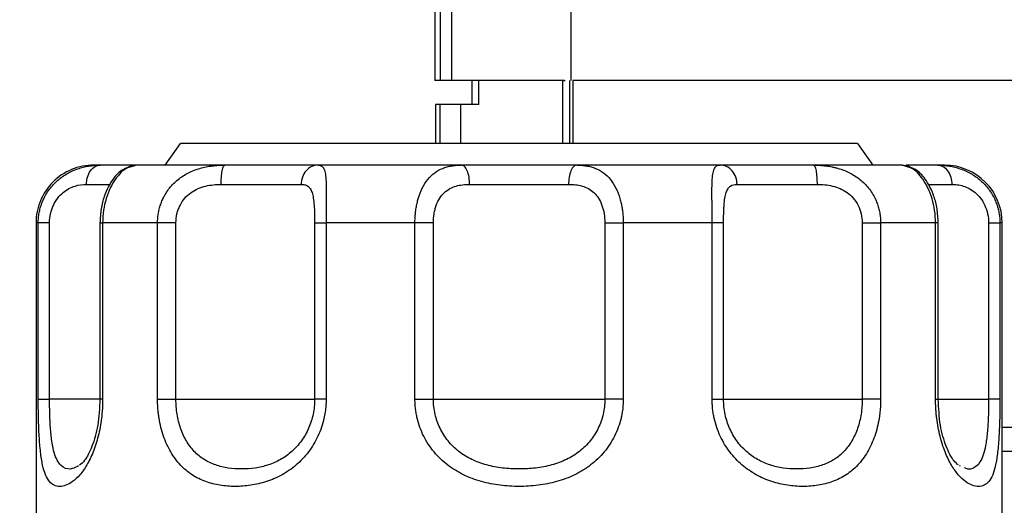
# Model space of a CAD drawing. Header units: inches. Extents: x 3 to 150, y 3 to 116.
# Tile 5 of 58: x 29.77 to 32.97, y 66.15 to 67.72. Entities that reach past the tile are written whole.
import ezdxf

# ---------------------------------------------------------------- set-up
doc = ezdxf.new("R2010")
doc.units = ezdxf.units.IN
doc.header["$LTSCALE"] = 14
doc.header["$MEASUREMENT"] = 0
doc.layers.add('DIMENSIONS', color=140, linetype='Continuous', lineweight=25)
doc.styles.add('SLDTEXTSTYLE0', font='TXT', dxfattribs={"width": 0.7})
doc.dimstyles.new('SLDDIMSTYLE1', dxfattribs={"dimtxt": 1.189453, "dimasz": 1.82, "dimexe": 0, "dimexo": 0.0625, "dimgap": 0.297363, "dimtad": 0, "dimtih": 1, "dimtoh": 1, "dimrnd": 1e-09, "dimzin": 12, "dimdsep": 46, "dimtxsty": 'SLDTEXTSTYLE0', "dimsah": 1, "dimcen": 0.09, "dimadec": 0, "dimazin": 3, "dimtfac": 1, "dimtofl": 0, "dimtmove": 0, "dimatfit": 3, "dimfxl": 0, "dimfrac": 2, "dimtolj": 1, "dimtzin": 12, "dimarcsym": 0})

# ---------------------------------------------------------------- blocks, each defined once
blk = doc.blocks.new('_D_1')
at = {"layer": 'DIMENSIONS'}
for p, q in [((31.469, 78.2101), (20.6354, 78.2101)), ((22.3854, 78.2101), (22.3854, 67.4133)), ((20.1233, 65.2566), (19.7239, 65.2566)), ((19.7239, 65.2566), (19.7239, 63.3662)), ((24.6474, 65.2566), (25.0468, 65.2566)), ((25.0468, 65.2566), (25.0468, 63.3662)), ((19.7239, 63.3662), (20.1233, 63.3662)), ((25.0468, 63.3662), (24.6474, 63.3662)), ((22.3854, 50.6246), (22.3854, 63.0999)), ((27.1974, 50.6246), (20.6354, 50.6246))]:
    blk.add_line(p, q, dxfattribs=at)
for points in [[(22.3854, 78.2101), (22.1054, 76.3901), (22.6654, 76.3901)], [(22.3854, 50.6246), (22.6654, 52.4446), (22.1054, 52.4446)]]:
    blk.add_solid(points, dxfattribs=at)
at = {"layer": 'DIMENSIONS', "char_height": 1.16667, "attachment_point": 1, "style": 'SLDTEXTSTYLE0'}
for s, insert in [('27.59', (20.1233, 67.0268)), ('700.7', (20.1233, 64.8701))]:
    blk.add_mtext(s, dxfattribs=dict(at, insert=insert))

msp = doc.modelspace()

# ---------------------------------------------------------------- linework, layer by layer
for p, q in [((31.1233, 68.7836), (31.1233, 67.525)), ((31.1418, 67.525), (31.1418, 68.7836)), ((31.1786, 67.525), (31.1786, 68.7836)), ((31.5662, 67.525), (31.5662, 67.7613)), ((31.1418, 67.525), (31.1233, 67.525)), ((31.1786, 67.525), (31.1418, 67.525)), ((31.3685, 67.525), (31.1786, 67.525)), ((31.2438, 67.525), (31.2438, 67.4463)), ((31.2662, 67.4463), (31.2662, 67.525)), ((31.5383, 67.525), (31.2662, 67.525)), ((31.5452, 67.525), (31.5314, 67.525)), ((31.5383, 67.525), (31.5469, 67.525)), ((31.5383, 67.525), (31.5383, 67.3196)), ((31.5607, 67.525), (31.5607, 67.3196)), ((33.1692, 67.525), (31.5719, 67.525)), ((31.5719, 67.525), (31.5719, 67.3196)), ((31.1257, 67.4463), (31.1257, 67.3196)), ((31.1401, 67.4463), (31.1401, 67.3196)), ((31.2662, 67.4463), (31.2077, 67.4463)), ((31.2077, 67.3196), (31.2077, 67.4463)), ((30.2474, 67.2496), (30.2974, 67.3196)), ((32.4974, 67.3196), (32.5474, 67.2496)), ((30.1526, 67.2496), (30.1362, 67.2442)), ((30.1371, 67.2458), (30.1471, 67.2478)), ((32.6585, 67.2442), (32.6421, 67.2496)), ((29.8274, 67.0621), (29.8274, 65.8196)), ((29.8347, 66.4895), (29.8347, 67.0621)), ((29.8715, 66.4895), (29.8715, 67.0621)), ((30.0353, 67.0621), (30.0353, 66.4895)), ((30.0439, 67.0621), (30.0439, 66.4895)), ((30.2225, 66.4895), (30.2225, 67.0621)), ((30.2822, 66.4895), (30.2822, 67.0621)), ((30.7329, 67.0621), (30.7329, 66.4895)), ((30.77, 67.0621), (30.77, 66.4895)), ((31.059, 66.4895), (31.059, 67.0621)), ((31.1188, 66.4895), (31.1188, 67.0621)), ((31.6759, 67.0621), (31.6759, 66.4895)), ((31.7358, 67.0621), (31.7358, 66.4895)), ((32.0247, 66.4895), (32.0247, 67.0621)), ((32.0619, 66.4895), (32.0619, 67.0621)), ((32.5126, 67.0621), (32.5126, 66.4895)), ((32.5723, 67.0621), (32.5723, 66.4895)), ((32.7509, 66.4895), (32.7509, 67.0621)), ((32.7595, 66.4895), (32.7595, 67.0621)), ((32.9233, 67.0621), (32.9233, 66.4895)), ((32.96, 67.0621), (32.96, 66.4895)), ((32.9674, 65.8196), (32.9674, 67.0621)), ((32.9674, 66.3991), (33.0684, 66.3991)), ((33.0684, 66.3203), (32.9674, 66.3203)), ((29.966, 66.2729), (29.9626, 66.2717)), ((32.8321, 66.2718), (32.8286, 66.273))]:
    msp.add_line(p, q)
msp.add_arc((32.7799, 67.0621), 0.1875, 0, 90)
for points in [[(31.2662, 67.525), (31.2513, 67.525), (31.2438, 67.525), (31.2438, 67.525)], [(31.1401, 67.4463), (31.1305, 67.4463), (31.1257, 67.4463), (31.1257, 67.4463)], [(30.0367, 67.2496), (30.0222, 67.2496), (30.0149, 67.2496), (30.0149, 67.2496)], [(32.7799, 67.2496), (32.7799, 67.2496), (32.7725, 67.2496), (32.758, 67.2496)], [(29.8347, 67.0621), (29.8298, 67.0621), (29.8274, 67.0621), (29.8274, 67.0621)], [(30.2225, 67.0621), (30.1552, 67.0621), (30.0953, 67.0621), (30.0439, 67.0621)], [(31.059, 67.0621), (30.9599, 67.0621), (30.863, 67.0621), (30.77, 67.0621)], [(32.0247, 67.0621), (31.9317, 67.0621), (31.8348, 67.0621), (31.7358, 67.0621)], [(32.7509, 67.0621), (32.6995, 67.0621), (32.6396, 67.0621), (32.5723, 67.0621)], [(32.7595, 67.0621), (32.7595, 67.0621), (32.7565, 67.0621), (32.7509, 67.0621)], [(32.9674, 67.0621), (32.9674, 67.0621), (32.9649, 67.0621), (32.96, 67.0621)], [(32.7509, 66.4895), (32.7565, 66.4895), (32.7595, 66.4895), (32.7595, 66.4895)]]:
    msp.add_open_spline(points, degree=3)
for points, knots in [([(33.1714, 67.525), (33.1077, 67.525), (32.9285, 67.525), (32.6645, 67.525), (32.382, 67.525), (32.1367, 67.525), (31.9296, 67.525), (31.7648, 67.525), (31.6399, 67.525), (31.5946, 67.525), (31.5719, 67.525)], [0, 0, 0, 0, 0.073063, 0.205483, 0.337902, 0.470322, 0.602741, 0.735161, 0.86758, 1, 1, 1, 1]), ([(31.2077, 67.4463), (31.1989, 67.4463), (31.1904, 67.4463), (31.1746, 67.4463), (31.1674, 67.4463), (31.1553, 67.4463), (31.1503, 67.4463), (31.1431, 67.4463), (31.1409, 67.4463), (31.1401, 67.4463)], [0, 0, 0, 0, 0.25, 0.25, 0.5, 0.5, 0.75, 0.75, 1, 1, 1, 1]), ([(32.4974, 67.3196), (32.4974, 67.3196), (32.4903, 67.3196), (32.4622, 67.3196), (32.4412, 67.3196), (32.3861, 67.3196), (32.352, 67.3196), (32.272, 67.3196), (32.2261, 67.3196), (32.1243, 67.3196), (32.0684, 67.3196), (31.9486, 67.3196), (31.8848, 67.3196), (31.7518, 67.3196), (31.6826, 67.3196), (31.5414, 67.3196), (31.4694, 67.3196), (31.3254, 67.3196), (31.2534, 67.3196), (31.1122, 67.3196), (31.0429, 67.3196), (30.9099, 67.3196), (30.8461, 67.3196), (30.7264, 67.3196), (30.6705, 67.3196), (30.5686, 67.3196), (30.5228, 67.3196), (30.4428, 67.3196), (30.4087, 67.3196), (30.3536, 67.3196), (30.3326, 67.3196), (30.3045, 67.3196), (30.2974, 67.3196), (30.2974, 67.3196)], [0, 0, 0, 0, 0.0625, 0.0625, 0.125, 0.125, 0.1875, 0.1875, 0.25, 0.25, 0.3125, 0.3125, 0.375, 0.375, 0.4375, 0.4375, 0.5, 0.5, 0.5625, 0.5625, 0.625, 0.625, 0.6875, 0.6875, 0.75, 0.75, 0.8125, 0.8125, 0.875, 0.875, 0.9375, 0.9375, 1, 1, 1, 1]), ([(30.0149, 67.2496), (29.9903, 67.2496), (29.9658, 67.2447), (29.9204, 67.226), (29.8996, 67.2121), (29.8649, 67.1774), (29.851, 67.1566), (29.8323, 67.1112), (29.8274, 67.0867), (29.8274, 67.0621)], [0, 0, 0, 0, 0.25, 0.25, 0.5, 0.5, 0.75, 0.75, 1, 1, 1, 1]), ([(29.8347, 67.0621), (29.8348, 67.0649), (29.8348, 67.0704), (29.8354, 67.0787), (29.8364, 67.0869), (29.8377, 67.095), (29.8393, 67.1029), (29.8413, 67.1108), (29.8437, 67.1185), (29.8463, 67.1261), (29.8493, 67.1335), (29.8571, 67.1508), (29.8729, 67.1759), (29.9008, 67.2044), (29.9329, 67.2259), (29.9619, 67.2379), (29.9853, 67.2443), (30.0028, 67.2475), (30.02, 67.2493), (30.0312, 67.2495), (30.0367, 67.2496)], [0, 0, 0, 0, 0.025512, 0.050896, 0.076158, 0.101307, 0.12635, 0.151295, 0.17615, 0.200922, 0.225619, 0.250249, 0.376893, 0.499722, 0.625604, 0.749796, 0.812812, 0.875424, 0.937772, 1, 1, 1, 1]), ([(29.9913, 67.1871), (29.9913, 67.1945), (29.9923, 67.2024), (29.9967, 67.2178), (30.0002, 67.2252), (30.0091, 67.2374), (30.0144, 67.2422), (30.0256, 67.2483), (30.0314, 67.2496), (30.0367, 67.2496)], [0, 0, 0, 0, 0.25, 0.25, 0.5, 0.5, 0.75, 0.75, 1, 1, 1, 1]), ([(30.1401, 67.2478), (30.1295, 67.2443), (30.1056, 67.2363), (30.0746, 67.2041), (30.0509, 67.1586), (30.0375, 67.1075), (30.036, 67.0777), (30.0353, 67.0621)], [0, 0, 0, 0, 0.177802, 0.399472, 0.671169, 0.828853, 1, 1, 1, 1]), ([(30.1526, 67.2496), (30.1517, 67.2496), (30.1489, 67.2496), (30.1271, 67.2496), (30.0904, 67.2496), (30.0546, 67.2496), (30.0367, 67.2496)], [0, 0, 0, 0, 0.151638, 0.434426, 0.717213, 1, 1, 1, 1]), ([(30.1362, 67.2442), (30.1314, 67.2431), (30.1164, 67.2398), (30.09, 67.2135), (30.0679, 67.1762), (30.0547, 67.1419), (30.0457, 67.1032), (30.0445, 67.0759), (30.0439, 67.0621)], [0, 0, 0, 0, 0.137357, 0.423816, 0.565372, 0.711333, 0.85425, 1, 1, 1, 1]), ([(30.4406, 67.2496), (30.3813, 67.2496), (30.3272, 67.2496), (30.2307, 67.2496), (30.1884, 67.2496), (30.1526, 67.2496)], [0, 0, 0, 0, 0.5, 0.5, 1, 1, 1, 1]), ([(30.2225, 67.0621), (30.2225, 67.0649), (30.2226, 67.0704), (30.2231, 67.0787), (30.224, 67.0869), (30.2253, 67.095), (30.2269, 67.1029), (30.2289, 67.1108), (30.2312, 67.1185), (30.2338, 67.1261), (30.2368, 67.1335), (30.2445, 67.1508), (30.2602, 67.1759), (30.2887, 67.2044), (30.3224, 67.2259), (30.3538, 67.2379), (30.38, 67.2443), (30.4, 67.2475), (30.4203, 67.2493), (30.4338, 67.2495), (30.4406, 67.2496)], [0, 0, 0, 0, 0.025512, 0.050896, 0.076158, 0.101307, 0.12635, 0.151295, 0.17615, 0.200922, 0.225619, 0.250249, 0.376893, 0.499722, 0.625604, 0.749796, 0.812812, 0.875424, 0.937772, 1, 1, 1, 1]), ([(30.429, 67.1871), (30.429, 67.1945), (30.4293, 67.2024), (30.4304, 67.2178), (30.4313, 67.2252), (30.4335, 67.2374), (30.4349, 67.2422), (30.4377, 67.2483), (30.4392, 67.2496), (30.4406, 67.2496)], [0, 0, 0, 0, 0.25, 0.25, 0.5, 0.5, 0.75, 0.75, 1, 1, 1, 1]), ([(30.744, 67.2496), (30.7285, 67.2496), (30.7099, 67.2496), (30.6672, 67.2496), (30.6432, 67.2496), (30.591, 67.2496), (30.5627, 67.2496), (30.5034, 67.2496), (30.4723, 67.2496), (30.4406, 67.2496)], [0, 0, 0, 0, 0.25, 0.25, 0.5, 0.5, 0.75, 0.75, 1, 1, 1, 1]), ([(30.744, 67.2496), (30.7375, 67.2496), (30.7305, 67.2483), (30.717, 67.2422), (30.7105, 67.2374), (30.6998, 67.2252), (30.6956, 67.2178), (30.6903, 67.2024), (30.6891, 67.1945), (30.6891, 67.1871)], [0, 0, 0, 0, 0.25, 0.25, 0.5, 0.5, 0.75, 0.75, 1, 1, 1, 1]), ([(30.744, 67.2496), (30.745, 67.2496), (30.7469, 67.2495), (30.7497, 67.2491), (30.7522, 67.2484), (30.7545, 67.2473), (30.7567, 67.2459), (30.7586, 67.2441), (30.7604, 67.2419), (30.7637, 67.2368), (30.7673, 67.2259), (30.7698, 67.2045), (30.7706, 67.1761), (30.7706, 67.1487), (30.7704, 67.1263), (30.7703, 67.111), (30.7701, 67.0951), (30.7701, 67.0787), (30.77, 67.0677), (30.77, 67.0621)], [0, 0, 0, 0, 0.031071, 0.062154, 0.093269, 0.124432, 0.155662, 0.186976, 0.218392, 0.249927, 0.373946, 0.499658, 0.622463, 0.74909, 0.798542, 0.848297, 0.898417, 0.948964, 1, 1, 1, 1]), ([(31.2099, 67.2496), (31.1285, 67.2496), (31.0482, 67.2496), (30.8921, 67.2496), (30.8163, 67.2496), (30.744, 67.2496)], [0, 0, 0, 0, 0.5, 0.5, 1, 1, 1, 1]), ([(31.059, 67.0621), (31.059, 67.0649), (31.059, 67.0704), (31.0594, 67.0787), (31.0599, 67.0869), (31.0607, 67.095), (31.0616, 67.1029), (31.0628, 67.1108), (31.0642, 67.1185), (31.0658, 67.1261), (31.0675, 67.1335), (31.0723, 67.1508), (31.0819, 67.1759), (31.1, 67.2044), (31.1224, 67.2259), (31.1443, 67.2379), (31.1633, 67.2443), (31.1782, 67.2475), (31.1937, 67.2493), (31.2045, 67.2495), (31.2099, 67.2496)], [0, 0, 0, 0, 0.025512, 0.050896, 0.076158, 0.101307, 0.12635, 0.151295, 0.17615, 0.200922, 0.225619, 0.250249, 0.376893, 0.499722, 0.625604, 0.749796, 0.812812, 0.875424, 0.937772, 1, 1, 1, 1]), ([(31.2366, 67.1871), (31.2366, 67.1945), (31.2361, 67.2024), (31.2335, 67.2178), (31.2314, 67.2252), (31.2262, 67.2374), (31.223, 67.2422), (31.2164, 67.2483), (31.213, 67.2496), (31.2099, 67.2496)], [0, 0, 0, 0, 0.25, 0.25, 0.5, 0.5, 0.75, 0.75, 1, 1, 1, 1]), ([(31.5849, 67.2496), (31.5557, 67.2496), (31.525, 67.2496), (31.462, 67.2496), (31.4297, 67.2496), (31.3651, 67.2496), (31.3328, 67.2496), (31.2698, 67.2496), (31.239, 67.2496), (31.2099, 67.2496)], [0, 0, 0, 0, 0.25, 0.25, 0.5, 0.5, 0.75, 0.75, 1, 1, 1, 1]), ([(31.5849, 67.2496), (31.5817, 67.2496), (31.5783, 67.2483), (31.5717, 67.2422), (31.5686, 67.2374), (31.5633, 67.2252), (31.5613, 67.2178), (31.5587, 67.2024), (31.5581, 67.1945), (31.5581, 67.1871)], [0, 0, 0, 0, 0.25, 0.25, 0.5, 0.5, 0.75, 0.75, 1, 1, 1, 1]), ([(31.5849, 67.2496), (31.5876, 67.2496), (31.593, 67.2495), (31.6009, 67.2491), (31.6087, 67.2484), (31.6164, 67.2473), (31.6239, 67.2459), (31.6313, 67.2441), (31.6386, 67.2419), (31.6526, 67.2368), (31.6722, 67.2259), (31.6946, 67.2045), (31.7127, 67.1761), (31.7233, 67.1487), (31.7291, 67.1263), (31.732, 67.111), (31.7342, 67.0951), (31.7355, 67.0787), (31.7357, 67.0677), (31.7358, 67.0621)], [0, 0, 0, 0, 0.031071, 0.062154, 0.093269, 0.124432, 0.155662, 0.186976, 0.218392, 0.249927, 0.373946, 0.499658, 0.622463, 0.74909, 0.798542, 0.848297, 0.898417, 0.948964, 1, 1, 1, 1]), ([(32.0508, 67.2496), (31.9784, 67.2496), (31.9026, 67.2496), (31.7465, 67.2496), (31.6662, 67.2496), (31.5849, 67.2496)], [0, 0, 0, 0, 0.5, 0.5, 1, 1, 1, 1]), ([(32.0247, 67.0621), (32.0247, 67.0649), (32.0247, 67.0704), (32.0247, 67.0787), (32.0246, 67.0869), (32.0246, 67.095), (32.0245, 67.1029), (32.0245, 67.1108), (32.0244, 67.1185), (32.0244, 67.1261), (32.0243, 67.1335), (32.0242, 67.1508), (32.0241, 67.1759), (32.025, 67.2044), (32.0275, 67.2259), (32.0315, 67.2379), (32.036, 67.2443), (32.0401, 67.2475), (32.045, 67.2493), (32.0488, 67.2495), (32.0508, 67.2496)], [0, 0, 0, 0, 0.025512, 0.050896, 0.076158, 0.101307, 0.12635, 0.151295, 0.17615, 0.200922, 0.225619, 0.250249, 0.376893, 0.499722, 0.625604, 0.749796, 0.812812, 0.875424, 0.937772, 1, 1, 1, 1]), ([(32.1056, 67.1871), (32.1056, 67.1945), (32.1045, 67.2024), (32.0991, 67.2178), (32.0949, 67.2252), (32.0842, 67.2374), (32.0777, 67.2422), (32.0642, 67.2483), (32.0572, 67.2496), (32.0508, 67.2496)], [0, 0, 0, 0, 0.25, 0.25, 0.5, 0.5, 0.75, 0.75, 1, 1, 1, 1]), ([(32.3542, 67.2496), (32.3224, 67.2496), (32.2914, 67.2496), (32.232, 67.2496), (32.2038, 67.2496), (32.1515, 67.2496), (32.1275, 67.2496), (32.0849, 67.2496), (32.0662, 67.2496), (32.0508, 67.2496)], [0, 0, 0, 0, 0.25, 0.25, 0.5, 0.5, 0.75, 0.75, 1, 1, 1, 1]), ([(32.3542, 67.2496), (32.3555, 67.2496), (32.357, 67.2483), (32.3598, 67.2422), (32.3612, 67.2374), (32.3635, 67.2252), (32.3643, 67.2178), (32.3655, 67.2024), (32.3657, 67.1945), (32.3657, 67.1871)], [0, 0, 0, 0, 0.25, 0.25, 0.5, 0.5, 0.75, 0.75, 1, 1, 1, 1]), ([(32.3542, 67.2496), (32.3576, 67.2496), (32.3643, 67.2495), (32.3744, 67.2491), (32.3845, 67.2484), (32.3946, 67.2473), (32.4046, 67.2459), (32.4146, 67.2441), (32.4245, 67.2419), (32.444, 67.2368), (32.4722, 67.2259), (32.5059, 67.2045), (32.5344, 67.1761), (32.5515, 67.1487), (32.561, 67.1263), (32.566, 67.111), (32.5696, 67.0951), (32.5719, 67.0787), (32.5722, 67.0677), (32.5723, 67.0621)], [0, 0, 0, 0, 0.031071, 0.062154, 0.093269, 0.124432, 0.155662, 0.186976, 0.218392, 0.249927, 0.373946, 0.499658, 0.622463, 0.74909, 0.798542, 0.848297, 0.898417, 0.948964, 1, 1, 1, 1]), ([(32.6421, 67.2496), (32.6064, 67.2496), (32.5641, 67.2496), (32.4676, 67.2496), (32.4134, 67.2496), (32.3542, 67.2496)], [0, 0, 0, 0, 0.5, 0.5, 1, 1, 1, 1]), ([(32.6421, 67.2496), (32.6505, 67.2491), (32.6616, 67.2485), (32.6703, 67.242), (32.6725, 67.2404)], [0, 0, 0, 0, 0.750514, 1, 1, 1, 1]), ([(32.7595, 67.0621), (32.7587, 67.0776), (32.7573, 67.1075), (32.7439, 67.1586), (32.7201, 67.2041), (32.6892, 67.2363), (32.6653, 67.2443), (32.6547, 67.2478)], [0, 0, 0, 0, 0.170782, 0.328462, 0.601055, 0.823001, 1, 1, 1, 1]), ([(32.758, 67.2496), (32.7376, 67.2496), (32.6969, 67.2496), (32.664, 67.2496), (32.6567, 67.2496), (32.6552, 67.2496)], [0, 0, 0, 0, 0.446638, 0.893275, 1, 1, 1, 1]), ([(32.7509, 67.0621), (32.7503, 67.0759), (32.7491, 67.1031), (32.7401, 67.1418), (32.7269, 67.176), (32.7049, 67.2134), (32.6784, 67.2398), (32.6634, 67.2431), (32.6585, 67.2442)], [0, 0, 0, 0, 0.145354, 0.287903, 0.43392, 0.575538, 0.862457, 1, 1, 1, 1]), ([(32.758, 67.2496), (32.7634, 67.2496), (32.7691, 67.2483), (32.7803, 67.2422), (32.7857, 67.2374), (32.7946, 67.2252), (32.798, 67.2178), (32.8025, 67.2024), (32.8034, 67.1945), (32.8034, 67.1871)], [0, 0, 0, 0, 0.25, 0.25, 0.5, 0.5, 0.75, 0.75, 1, 1, 1, 1]), ([(32.758, 67.2496), (32.7608, 67.2496), (32.7663, 67.2495), (32.7747, 67.2491), (32.7833, 67.2484), (32.7919, 67.2473), (32.8006, 67.2459), (32.8094, 67.2441), (32.8182, 67.2419), (32.8356, 67.2368), (32.8617, 67.2259), (32.8938, 67.2045), (32.9217, 67.1761), (32.9389, 67.1487), (32.9485, 67.1263), (32.9536, 67.111), (32.9572, 67.0951), (32.9596, 67.0787), (32.9599, 67.0677), (32.96, 67.0621)], [0, 0, 0, 0, 0.031071, 0.062154, 0.093269, 0.124432, 0.155662, 0.186976, 0.218392, 0.249927, 0.373946, 0.499658, 0.622463, 0.74909, 0.798542, 0.848297, 0.898417, 0.948964, 1, 1, 1, 1]), ([(29.8715, 67.0621), (29.8715, 67.0722), (29.8726, 67.082), (29.8757, 67.0964), (29.877, 67.1011), (29.8801, 67.1103), (29.8819, 67.1147), (29.8877, 67.1274), (29.8926, 67.1353), (29.9032, 67.1492), (29.9092, 67.1554), (29.9216, 67.1658), (29.928, 67.1701), (29.9411, 67.1771), (29.9477, 67.1797), (29.9671, 67.1857), (29.9796, 67.1871), (29.9913, 67.1871)], [0, 0, 0, 0, 0.125, 0.125, 0.1875, 0.1875, 0.25, 0.25, 0.375, 0.375, 0.5, 0.5, 0.625, 0.625, 0.75, 0.75, 1, 1, 1, 1]), ([(29.9913, 67.1871), (30.0064, 67.1871), (30.0365, 67.1871), (30.0614, 67.1871), (30.0685, 67.1871), (30.0691, 67.1871)], [0, 0, 0, 0, 0.476906, 0.953812, 1, 1, 1, 1]), ([(30.2822, 67.0621), (30.2822, 67.0722), (30.2833, 67.082), (30.2867, 67.0964), (30.2881, 67.1011), (30.2915, 67.1103), (30.2934, 67.1147), (30.2999, 67.1274), (30.3052, 67.1353), (30.3172, 67.1492), (30.324, 67.1554), (30.3386, 67.1658), (30.3462, 67.1701), (30.3622, 67.1771), (30.3705, 67.1797), (30.3953, 67.1857), (30.4123, 67.1871), (30.429, 67.1871)], [0, 0, 0, 0, 0.125, 0.125, 0.1875, 0.1875, 0.25, 0.25, 0.375, 0.375, 0.5, 0.5, 0.625, 0.625, 0.75, 0.75, 1, 1, 1, 1]), ([(30.429, 67.1871), (30.4835, 67.1871), (30.5356, 67.1871), (30.6251, 67.1871), (30.6626, 67.1871), (30.6891, 67.1871)], [0, 0, 0, 0, 0.5, 0.5, 1, 1, 1, 1]), ([(30.6891, 67.1871), (30.6932, 67.1871), (30.697, 67.1868), (30.7041, 67.1851), (30.7074, 67.1837), (30.7133, 67.1797), (30.716, 67.177), (30.7207, 67.1701), (30.7227, 67.1657), (30.7261, 67.1554), (30.7275, 67.1493), (30.7297, 67.1353), (30.7306, 67.1275), (30.7318, 67.1105), (30.7322, 67.1012), (30.7327, 67.0822), (30.7329, 67.0722), (30.7329, 67.0621)], [0, 0, 0, 0, 0.125, 0.125, 0.25, 0.25, 0.375, 0.375, 0.5, 0.5, 0.625, 0.625, 0.75, 0.75, 0.875, 0.875, 1, 1, 1, 1]), ([(31.1188, 67.0621), (31.1188, 67.0722), (31.1196, 67.082), (31.122, 67.0964), (31.1229, 67.1011), (31.1253, 67.1103), (31.1266, 67.1147), (31.1312, 67.1274), (31.135, 67.1353), (31.1438, 67.1492), (31.1489, 67.1554), (31.16, 67.1658), (31.166, 67.1701), (31.1788, 67.1771), (31.1855, 67.1797), (31.2064, 67.1857), (31.2212, 67.1871), (31.2366, 67.1871)], [0, 0, 0, 0, 0.125, 0.125, 0.1875, 0.1875, 0.25, 0.25, 0.375, 0.375, 0.5, 0.5, 0.625, 0.625, 0.75, 0.75, 1, 1, 1, 1]), ([(31.2366, 67.1871), (31.2867, 67.1871), (31.342, 67.1871), (31.4527, 67.1871), (31.5081, 67.1871), (31.5581, 67.1871)], [0, 0, 0, 0, 0.5, 0.5, 1, 1, 1, 1]), ([(31.5581, 67.1871), (31.5658, 67.1871), (31.5733, 67.1868), (31.5881, 67.1851), (31.5954, 67.1837), (31.6093, 67.1797), (31.616, 67.177), (31.6288, 67.1701), (31.6348, 67.1657), (31.6459, 67.1554), (31.6509, 67.1493), (31.6598, 67.1353), (31.6635, 67.1275), (31.6696, 67.1105), (31.672, 67.1012), (31.6751, 67.0822), (31.6759, 67.0722), (31.6759, 67.0621)], [0, 0, 0, 0, 0.125, 0.125, 0.25, 0.25, 0.375, 0.375, 0.5, 0.5, 0.625, 0.625, 0.75, 0.75, 0.875, 0.875, 1, 1, 1, 1]), ([(32.0619, 67.0621), (32.0619, 67.0722), (32.062, 67.082), (32.0624, 67.0964), (32.0626, 67.1011), (32.063, 67.1103), (32.0633, 67.1147), (32.0642, 67.1274), (32.065, 67.1353), (32.0672, 67.1492), (32.0686, 67.1554), (32.0721, 67.1658), (32.0741, 67.1701), (32.0788, 67.1771), (32.0815, 67.1797), (32.0904, 67.1857), (32.0975, 67.1871), (32.1056, 67.1871)], [0, 0, 0, 0, 0.125, 0.125, 0.1875, 0.1875, 0.25, 0.25, 0.375, 0.375, 0.5, 0.5, 0.625, 0.625, 0.75, 0.75, 1, 1, 1, 1]), ([(32.1056, 67.1871), (32.1322, 67.1871), (32.1696, 67.1871), (32.2592, 67.1871), (32.3113, 67.1871), (32.3657, 67.1871)], [0, 0, 0, 0, 0.5, 0.5, 1, 1, 1, 1]), ([(32.3657, 67.1871), (32.374, 67.1871), (32.3824, 67.1868), (32.3993, 67.1851), (32.4078, 67.1837), (32.4244, 67.1797), (32.4325, 67.177), (32.4485, 67.1701), (32.4563, 67.1657), (32.4707, 67.1554), (32.4775, 67.1493), (32.4896, 67.1353), (32.4948, 67.1275), (32.5035, 67.1105), (32.5069, 67.1012), (32.5114, 67.0822), (32.5126, 67.0722), (32.5126, 67.0621)], [0, 0, 0, 0, 0.125, 0.125, 0.25, 0.25, 0.375, 0.375, 0.5, 0.5, 0.625, 0.625, 0.75, 0.75, 0.875, 0.875, 1, 1, 1, 1]), ([(32.7256, 67.1871), (32.7339, 67.1871), (32.7525, 67.1871), (32.7853, 67.1871), (32.8034, 67.1871)], [0, 0, 0, 0, 0.449585, 1, 1, 1, 1]), ([(32.8034, 67.1871), (32.8093, 67.1871), (32.8153, 67.1868), (32.8278, 67.1851), (32.8342, 67.1837), (32.8472, 67.1797), (32.8537, 67.177), (32.8667, 67.1701), (32.8733, 67.1657), (32.8856, 67.1554), (32.8915, 67.1493), (32.9022, 67.1353), (32.9069, 67.1275), (32.9148, 67.1105), (32.918, 67.1012), (32.9222, 67.0822), (32.9233, 67.0722), (32.9233, 67.0621)], [0, 0, 0, 0, 0.125, 0.125, 0.25, 0.25, 0.375, 0.375, 0.5, 0.5, 0.625, 0.625, 0.75, 0.75, 0.875, 0.875, 1, 1, 1, 1]), ([(29.8715, 67.0621), (29.8615, 67.0621), (29.8526, 67.0621), (29.8398, 67.0621), (29.8358, 67.0621), (29.8347, 67.0621)], [0, 0, 0, 0, 0.5, 0.5, 1, 1, 1, 1]), ([(30.0353, 67.0621), (30.0353, 67.0621), (30.0361, 67.0621), (30.039, 67.0621), (30.0412, 67.0621), (30.0439, 67.0621)], [0, 0, 0, 0, 0.5, 0.5, 1, 1, 1, 1]), ([(30.2822, 67.0621), (30.2714, 67.0621), (30.2601, 67.0621), (30.2392, 67.0621), (30.2297, 67.0621), (30.2225, 67.0621)], [0, 0, 0, 0, 0.5, 0.5, 1, 1, 1, 1]), ([(30.7329, 67.0621), (30.734, 67.0621), (30.738, 67.0621), (30.7512, 67.0621), (30.7604, 67.0621), (30.77, 67.0621)], [0, 0, 0, 0, 0.5, 0.5, 1, 1, 1, 1]), ([(31.1188, 67.0621), (31.1115, 67.0621), (31.1019, 67.0621), (31.081, 67.0621), (31.0697, 67.0621), (31.059, 67.0621)], [0, 0, 0, 0, 0.5, 0.5, 1, 1, 1, 1]), ([(31.6759, 67.0621), (31.6829, 67.0621), (31.6926, 67.0621), (31.714, 67.0621), (31.7256, 67.0621), (31.7358, 67.0621)], [0, 0, 0, 0, 0.5, 0.5, 1, 1, 1, 1]), ([(32.0619, 67.0621), (32.0607, 67.0621), (32.0566, 67.0621), (32.0437, 67.0621), (32.0348, 67.0621), (32.0247, 67.0621)], [0, 0, 0, 0, 0.5, 0.5, 1, 1, 1, 1]), ([(32.5126, 67.0621), (32.5228, 67.0621), (32.5344, 67.0621), (32.5558, 67.0621), (32.5653, 67.0621), (32.5723, 67.0621)], [0, 0, 0, 0, 0.5, 0.5, 1, 1, 1, 1]), ([(32.9233, 67.0621), (32.9328, 67.0621), (32.9419, 67.0621), (32.9551, 67.0621), (32.959, 67.0621), (32.96, 67.0621)], [0, 0, 0, 0, 0.5, 0.5, 1, 1, 1, 1]), ([(30.0439, 66.4895), (30.0439, 66.486), (30.0438, 66.4791), (30.0435, 66.4688), (30.043, 66.4586), (30.0423, 66.4484), (30.0414, 66.4382), (30.0395, 66.4214), (30.036, 66.3983), (30.0298, 66.3698), (30.0221, 66.343), (30.0102, 66.31), (29.9929, 66.2746), (29.9698, 66.2423), (29.9464, 66.2208), (29.9241, 66.2089), (29.9038, 66.2052), (29.8859, 66.2089), (29.8705, 66.2208), (29.858, 66.2422), (29.8484, 66.2745), (29.8428, 66.3098), (29.8396, 66.3428), (29.8377, 66.3695), (29.8363, 66.3979), (29.8356, 66.4226), (29.8351, 66.4429), (29.8349, 66.4583), (29.8348, 66.4739), (29.8347, 66.4843), (29.8347, 66.4895)], [0, 0, 0, 0, 0.010442, 0.020855, 0.031253, 0.041655, 0.052075, 0.06253, 0.093837, 0.125223, 0.156436, 0.187819, 0.250208, 0.31137, 0.37543, 0.437706, 0.499978, 0.562425, 0.624444, 0.688377, 0.749424, 0.811918, 0.843293, 0.874502, 0.905753, 0.93693, 0.952733, 0.968475, 0.984212, 1, 1, 1, 1]), ([(29.8347, 66.4895), (29.8358, 66.4895), (29.8398, 66.4895), (29.8526, 66.4895), (29.8615, 66.4895), (29.8715, 66.4895)], [0, 0, 0, 0, 0.5, 0.5, 1, 1, 1, 1]), ([(29.9626, 66.2717), (29.9545, 66.2678), (29.9356, 66.2588), (29.9077, 66.27), (29.8884, 66.303), (29.879, 66.3486), (29.8744, 66.3906), (29.8719, 66.439), (29.8716, 66.4727), (29.8715, 66.4895)], [0, 0, 0, 0, 0.158822, 0.368419, 0.578669, 0.678726, 0.789229, 0.894765, 1, 1, 1, 1]), ([(30.0353, 66.4895), (30.0233, 66.4895), (29.9968, 66.4895), (29.941, 66.4895), (29.8947, 66.4895), (29.8715, 66.4895)], [0, 0, 0, 0, 0.290865, 0.645432, 1, 1, 1, 1]), ([(30.0353, 66.4895), (30.0338, 66.4606), (30.0308, 66.4034), (30.0102, 66.3337), (29.9872, 66.29), (29.9745, 66.2801), (29.9692, 66.276)], [0, 0, 0, 0, 0.273686, 0.542525, 0.810341, 1, 1, 1, 1]), ([(30.0439, 66.4895), (30.0412, 66.4895), (30.039, 66.4895), (30.0361, 66.4895), (30.0353, 66.4895), (30.0353, 66.4895)], [0, 0, 0, 0, 0.5, 0.5, 1, 1, 1, 1]), ([(30.77, 66.4895), (30.77, 66.486), (30.7699, 66.4791), (30.7694, 66.4688), (30.7684, 66.4586), (30.7671, 66.4484), (30.7654, 66.4382), (30.762, 66.4214), (30.7556, 66.3983), (30.7442, 66.3698), (30.7299, 66.343), (30.7075, 66.31), (30.6739, 66.2746), (30.627, 66.2423), (30.5766, 66.2208), (30.525, 66.2089), (30.4743, 66.2052), (30.4251, 66.2089), (30.3778, 66.2208), (30.3342, 66.2422), (30.2957, 66.2745), (30.2693, 66.3098), (30.2522, 66.3428), (30.2415, 66.3695), (30.2331, 66.3979), (30.228, 66.4226), (30.2251, 66.4429), (30.2236, 66.4583), (30.2226, 66.4739), (30.2225, 66.4843), (30.2225, 66.4895)], [0, 0, 0, 0, 0.010442, 0.020855, 0.031253, 0.041655, 0.052075, 0.06253, 0.093837, 0.125223, 0.156436, 0.187819, 0.250208, 0.31137, 0.37543, 0.437706, 0.499978, 0.562425, 0.624444, 0.688377, 0.749424, 0.811918, 0.843293, 0.874502, 0.905753, 0.93693, 0.952733, 0.968475, 0.984212, 1, 1, 1, 1]), ([(30.2225, 66.4895), (30.2297, 66.4895), (30.2392, 66.4895), (30.2601, 66.4895), (30.2714, 66.4895), (30.2822, 66.4895)], [0, 0, 0, 0, 0.5, 0.5, 1, 1, 1, 1]), ([(30.2822, 66.4895), (30.3334, 66.4895), (30.3868, 66.4895), (30.4892, 66.4895), (30.538, 66.4895), (30.6227, 66.4895), (30.6585, 66.4895), (30.7108, 66.4895), (30.7274, 66.4895), (30.7329, 66.4895)], [0, 0, 0, 0, 0.25, 0.25, 0.5, 0.5, 0.75, 0.75, 1, 1, 1, 1]), ([(30.7329, 66.4895), (30.7329, 66.4732), (30.7312, 66.4572), (30.7246, 66.4258), (30.7197, 66.4102), (30.7069, 66.3812), (30.6992, 66.3675), (30.6808, 66.342), (30.6704, 66.3306), (30.6479, 66.3103), (30.6354, 66.3014), (30.6096, 66.2867), (30.5962, 66.2808), (30.5681, 66.2716), (30.5538, 66.2683), (30.525, 66.2641), (30.5105, 66.2631), (30.4812, 66.2631), (30.4665, 66.2641), (30.4382, 66.2683), (30.4245, 66.2716), (30.4048, 66.2784), (30.3984, 66.281), (30.3858, 66.2869), (30.3797, 66.2903), (30.3622, 66.3013), (30.3516, 66.31), (30.337, 66.3252), (30.3323, 66.3307), (30.3237, 66.3422), (30.3197, 66.3482), (30.3123, 66.3608), (30.3089, 66.3673), (30.3027, 66.381), (30.2998, 66.3882), (30.2923, 66.4101), (30.2885, 66.4253), (30.2835, 66.4568), (30.2822, 66.4732), (30.2822, 66.4895)], [0, 0, 0, 0, 0.0625, 0.0625, 0.125, 0.125, 0.1875, 0.1875, 0.25, 0.25, 0.3125, 0.3125, 0.375, 0.375, 0.4375, 0.4375, 0.5, 0.5, 0.5625, 0.5625, 0.625, 0.625, 0.65625, 0.65625, 0.6875, 0.6875, 0.75, 0.75, 0.78125, 0.78125, 0.8125, 0.8125, 0.84375, 0.84375, 0.875, 0.875, 0.9375, 0.9375, 1, 1, 1, 1]), ([(30.77, 66.4895), (30.7604, 66.4895), (30.7512, 66.4895), (30.738, 66.4895), (30.734, 66.4895), (30.7329, 66.4895)], [0, 0, 0, 0, 0.5, 0.5, 1, 1, 1, 1]), ([(31.7358, 66.4895), (31.7358, 66.486), (31.7357, 66.4791), (31.7351, 66.4688), (31.7341, 66.4586), (31.7327, 66.4484), (31.7309, 66.4382), (31.7273, 66.4214), (31.7204, 66.3983), (31.7081, 66.3698), (31.6927, 66.343), (31.6683, 66.31), (31.6312, 66.2746), (31.5784, 66.2423), (31.5203, 66.2208), (31.4591, 66.2089), (31.3973, 66.2052), (31.3357, 66.2089), (31.2745, 66.2208), (31.2165, 66.2422), (31.1638, 66.2745), (31.1267, 66.3098), (31.1022, 66.3428), (31.0868, 66.3695), (31.0745, 66.3979), (31.0671, 66.4226), (31.0629, 66.4429), (31.0606, 66.4583), (31.0592, 66.4739), (31.059, 66.4843), (31.059, 66.4895)], [0, 0, 0, 0, 0.010442, 0.020855, 0.031253, 0.041655, 0.052075, 0.06253, 0.093837, 0.125223, 0.156436, 0.187819, 0.250208, 0.31137, 0.37543, 0.437706, 0.499978, 0.562425, 0.624444, 0.688377, 0.749424, 0.811918, 0.843293, 0.874502, 0.905753, 0.93693, 0.952733, 0.968475, 0.984212, 1, 1, 1, 1]), ([(31.059, 66.4895), (31.0697, 66.4895), (31.081, 66.4895), (31.1019, 66.4895), (31.1115, 66.4895), (31.1188, 66.4895)], [0, 0, 0, 0, 0.5, 0.5, 1, 1, 1, 1]), ([(31.1188, 66.4895), (31.1539, 66.4895), (31.1971, 66.4895), (31.2928, 66.4895), (31.3451, 66.4895), (31.4497, 66.4895), (31.502, 66.4895), (31.5976, 66.4895), (31.6409, 66.4895), (31.6759, 66.4895)], [0, 0, 0, 0, 0.25, 0.25, 0.5, 0.5, 0.75, 0.75, 1, 1, 1, 1]), ([(31.6759, 66.4895), (31.6759, 66.4732), (31.6741, 66.4572), (31.667, 66.4258), (31.6615, 66.4102), (31.6475, 66.3812), (31.6389, 66.3675), (31.6183, 66.342), (31.6066, 66.3306), (31.5807, 66.3103), (31.5663, 66.3014), (31.536, 66.2867), (31.52, 66.2808), (31.4862, 66.2716), (31.4688, 66.2683), (31.4336, 66.2641), (31.4156, 66.2631), (31.3794, 66.2631), (31.3612, 66.2641), (31.3259, 66.2683), (31.3087, 66.2716), (31.2837, 66.2784), (31.2755, 66.281), (31.2593, 66.2869), (31.2514, 66.2903), (31.2286, 66.3013), (31.2145, 66.31), (31.1949, 66.3252), (31.1887, 66.3307), (31.177, 66.3422), (31.1715, 66.3482), (31.1613, 66.3608), (31.1566, 66.3673), (31.1479, 66.381), (31.1439, 66.3882), (31.1332, 66.4101), (31.1279, 66.4253), (31.1207, 66.4568), (31.1188, 66.4732), (31.1188, 66.4895)], [0, 0, 0, 0, 0.0625, 0.0625, 0.125, 0.125, 0.1875, 0.1875, 0.25, 0.25, 0.3125, 0.3125, 0.375, 0.375, 0.4375, 0.4375, 0.5, 0.5, 0.5625, 0.5625, 0.625, 0.625, 0.65625, 0.65625, 0.6875, 0.6875, 0.75, 0.75, 0.78125, 0.78125, 0.8125, 0.8125, 0.84375, 0.84375, 0.875, 0.875, 0.9375, 0.9375, 1, 1, 1, 1]), ([(31.7358, 66.4895), (31.7256, 66.4895), (31.714, 66.4895), (31.6926, 66.4895), (31.6829, 66.4895), (31.6759, 66.4895)], [0, 0, 0, 0, 0.5, 0.5, 1, 1, 1, 1]), ([(32.5723, 66.4895), (32.5723, 66.486), (32.5722, 66.4791), (32.5718, 66.4688), (32.5711, 66.4586), (32.5702, 66.4484), (32.569, 66.4382), (32.5665, 66.4214), (32.5618, 66.3983), (32.5534, 66.3698), (32.5427, 66.343), (32.5256, 66.31), (32.4992, 66.2746), (32.4607, 66.2423), (32.4171, 66.2208), (32.3697, 66.2089), (32.3204, 66.2052), (32.2698, 66.2089), (32.2182, 66.2208), (32.168, 66.2422), (32.1211, 66.2745), (32.0874, 66.3098), (32.0649, 66.3428), (32.0507, 66.3695), (32.0393, 66.3979), (32.0324, 66.4226), (32.0284, 66.4429), (32.0263, 66.4583), (32.025, 66.4739), (32.0248, 66.4843), (32.0247, 66.4895)], [0, 0, 0, 0, 0.010442, 0.020855, 0.031253, 0.041655, 0.052075, 0.06253, 0.093837, 0.125223, 0.156436, 0.187819, 0.250208, 0.31137, 0.37543, 0.437706, 0.499978, 0.562425, 0.624444, 0.688377, 0.749424, 0.811918, 0.843293, 0.874502, 0.905753, 0.93693, 0.952733, 0.968475, 0.984212, 1, 1, 1, 1]), ([(32.0247, 66.4895), (32.0348, 66.4895), (32.0437, 66.4895), (32.0566, 66.4895), (32.0607, 66.4895), (32.0619, 66.4895)], [0, 0, 0, 0, 0.5, 0.5, 1, 1, 1, 1]), ([(32.0619, 66.4895), (32.0674, 66.4895), (32.0839, 66.4895), (32.1363, 66.4895), (32.1721, 66.4895), (32.2567, 66.4895), (32.3056, 66.4895), (32.4079, 66.4895), (32.4614, 66.4895), (32.5126, 66.4895)], [0, 0, 0, 0, 0.25, 0.25, 0.5, 0.5, 0.75, 0.75, 1, 1, 1, 1]), ([(32.5126, 66.4895), (32.5126, 66.4732), (32.5113, 66.4572), (32.5063, 66.4258), (32.5025, 66.4102), (32.4925, 66.3812), (32.4864, 66.3675), (32.4714, 66.342), (32.4628, 66.3306), (32.4436, 66.3103), (32.4327, 66.3014), (32.4094, 66.2867), (32.3969, 66.2808), (32.3704, 66.2716), (32.3565, 66.2683), (32.3283, 66.2641), (32.3138, 66.2631), (32.2845, 66.2631), (32.2697, 66.2641), (32.2409, 66.2683), (32.2268, 66.2716), (32.206, 66.2784), (32.1991, 66.281), (32.1856, 66.2869), (32.1789, 66.2903), (32.1595, 66.3013), (32.1473, 66.31), (32.1302, 66.3252), (32.1247, 66.3307), (32.1144, 66.3422), (32.1095, 66.3482), (32.1004, 66.3608), (32.0962, 66.3673), (32.0884, 66.381), (32.0848, 66.3882), (32.0751, 66.4101), (32.0702, 66.4253), (32.0636, 66.4568), (32.0619, 66.4732), (32.0619, 66.4895)], [0, 0, 0, 0, 0.0625, 0.0625, 0.125, 0.125, 0.1875, 0.1875, 0.25, 0.25, 0.3125, 0.3125, 0.375, 0.375, 0.4375, 0.4375, 0.5, 0.5, 0.5625, 0.5625, 0.625, 0.625, 0.65625, 0.65625, 0.6875, 0.6875, 0.75, 0.75, 0.78125, 0.78125, 0.8125, 0.8125, 0.84375, 0.84375, 0.875, 0.875, 0.9375, 0.9375, 1, 1, 1, 1]), ([(32.5723, 66.4895), (32.5653, 66.4895), (32.5558, 66.4895), (32.5344, 66.4895), (32.5228, 66.4895), (32.5126, 66.4895)], [0, 0, 0, 0, 0.5, 0.5, 1, 1, 1, 1]), ([(32.96, 66.4895), (32.96, 66.486), (32.96, 66.4791), (32.9599, 66.4688), (32.9598, 66.4586), (32.9597, 66.4484), (32.9595, 66.4382), (32.9591, 66.4214), (32.9584, 66.3983), (32.957, 66.3698), (32.9552, 66.343), (32.9519, 66.31), (32.9464, 66.2746), (32.9368, 66.2423), (32.9243, 66.2208), (32.9088, 66.2089), (32.8909, 66.2052), (32.8707, 66.2089), (32.8484, 66.2208), (32.825, 66.2422), (32.802, 66.2745), (32.7846, 66.3098), (32.7727, 66.3428), (32.7651, 66.3695), (32.7589, 66.3979), (32.7551, 66.4226), (32.7529, 66.4429), (32.7517, 66.4583), (32.751, 66.4739), (32.7509, 66.4843), (32.7509, 66.4895)], [0, 0, 0, 0, 0.010442, 0.020855, 0.031253, 0.041655, 0.052075, 0.06253, 0.093837, 0.125223, 0.156436, 0.187819, 0.250208, 0.31137, 0.37543, 0.437706, 0.499978, 0.562425, 0.624444, 0.688377, 0.749424, 0.811918, 0.843293, 0.874502, 0.905753, 0.93693, 0.952733, 0.968475, 0.984212, 1, 1, 1, 1]), ([(32.8254, 66.2761), (32.8201, 66.2802), (32.8075, 66.29), (32.7846, 66.3337), (32.7639, 66.4033), (32.761, 66.4605), (32.7595, 66.4895)], [0, 0, 0, 0, 0.188561, 0.456506, 0.725377, 1, 1, 1, 1]), ([(32.7595, 66.4895), (32.7714, 66.4895), (32.7979, 66.4895), (32.8537, 66.4895), (32.9001, 66.4895), (32.9233, 66.4895)], [0, 0, 0, 0, 0.290865, 0.645432, 1, 1, 1, 1]), ([(32.9233, 66.4895), (32.9231, 66.4725), (32.9228, 66.4387), (32.9203, 66.3901), (32.9157, 66.3481), (32.9062, 66.3026), (32.8868, 66.2704), (32.8633, 66.2592), (32.8488, 66.2655), (32.8451, 66.2671)], [0, 0, 0, 0, 0.1161421, 0.23133, 0.3524731, 0.4621462, 0.6914233, 0.9201706, 1, 1, 1, 1]), ([(32.96, 66.4895), (32.959, 66.4895), (32.9551, 66.4895), (32.9419, 66.4895), (32.9328, 66.4895), (32.9233, 66.4895)], [0, 0, 0, 0, 0.5, 0.5, 1, 1, 1, 1])]:
    msp.add_open_spline(points, degree=3, knots=knots)

# ---------------------------------------------------------------- dimensions: what is measured, and where the dimension line sits
at = {"layer": 'DIMENSIONS'}
dim = msp.add_linear_dim(base=(22.3854, 78.2101), p1=(27.8974, 50.6246), p2=(32.169, 78.2101), angle=90, dimstyle='SLDDIMSTYLE1', dxfattribs=at)
dim.commit()
dim.dimension.update_dxf_attribs({"geometry": '_D_1', "text_midpoint": (22.3854, 65.2566), "dimtype": 160})

doc.saveas('drawing.dxf')
